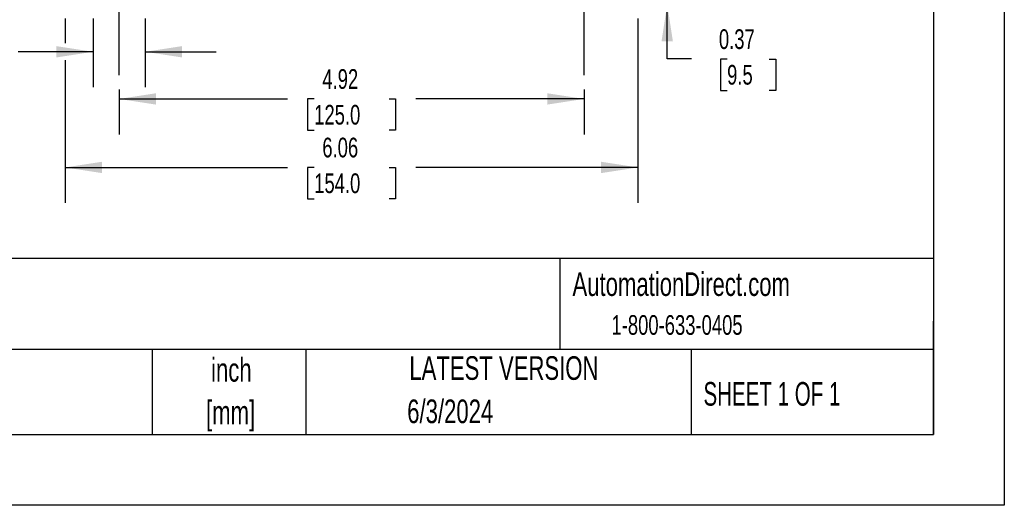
# Model space of a CAD drawing. Header units: inches. Extents: x 0 to 33, y 0 to 25.5.
# Tile 7 of 15: x 22.6 to 33, y 0 to 5.1. Entities that reach past the tile are written whole.
import ezdxf

# ---------------------------------------------------------------- set-up
doc = ezdxf.new("R2010")
doc.units = ezdxf.units.IN
doc.header["$LTSCALE"] = 3
doc.header["$MEASUREMENT"] = 0
doc.linetypes.add('CENTERX2', pattern=[0.8, 0.5, -0.1, 0.1, -0.1])
doc.layers.add('CENTER', color=40, linetype='CENTERX2')
doc.layers.add('DIMENSIONS', color=140, linetype='Continuous', lineweight=25)
doc.layers.add('TEXT', color=140, linetype='Continuous', lineweight=25)
doc.styles.add('SLDTEXTSTYLE0', font='TXT', dxfattribs={"width": 0.7})
doc.styles.add('SLDTEXTSTYLE1', font='TXT', dxfattribs={"width": 0.65})
doc.dimstyles.new('SLDDIMSTYLE0', dxfattribs={"dimtxt": 0.208333, "dimasz": 0.39, "dimexe": 0, "dimexo": 0.0625, "dimgap": 0.052083, "dimtad": 0, "dimtih": 1, "dimtoh": 1, "dimrnd": 1e-09, "dimdsep": 46, "dimtxsty": 'SLDTEXTSTYLE0', "dimsah": 1, "dimcen": 0.09, "dimadec": 0, "dimazin": 2, "dimtfac": 1, "dimtmove": 0, "dimatfit": 0, "dimfxl": 0, "dimfrac": 2, "dimtolj": 1, "dimtzin": 12, "dimarcsym": 0})
doc.dimstyles.new('SLDDIMSTYLE1', dxfattribs={"dimtxt": 0.208333, "dimasz": 0.39, "dimexe": 0, "dimexo": 0.0625, "dimgap": 0.052083, "dimtad": 0, "dimtih": 1, "dimtoh": 1, "dimrnd": 1e-09, "dimzin": 12, "dimdsep": 46, "dimtxsty": 'SLDTEXTSTYLE0', "dimsah": 1, "dimcen": 0.09, "dimadec": 0, "dimazin": 3, "dimtfac": 1, "dimtofl": 0, "dimtmove": 0, "dimatfit": 3, "dimfxl": 0, "dimfrac": 2, "dimtolj": 1, "dimtzin": 12, "dimarcsym": 0})

# ---------------------------------------------------------------- blocks, each defined once
blk = doc.blocks.new('SW_NOTE_0_2')
at = {"layer": 'TEXT', "color": 0, "linetype": 'CENTERX2', "lineweight": 18, "char_height": 0.25, "attachment_point": 2, "style": 'SLDTEXTSTYLE0'}
for s, insert in [('inch', (0.375, 0.322)), ('[mm]', (0.367, -0.129))]:
    blk.add_mtext(s, dxfattribs=dict(at, insert=insert))
blk = doc.blocks.new('SW_NOTE_0_3')
at = {"layer": 'TEXT', "color": 0, "linetype": 'CENTERX2', "lineweight": 18, "char_height": 0.25, "attachment_point": 1, "style": 'SLDTEXTSTYLE0'}
for s, insert in [('UNLESS OTHERWISE', (0, 0.322)), ('SPECIFIED UNITS ARE:', (0, -0.129))]:
    blk.add_mtext(s, dxfattribs=dict(at, insert=insert))
blk = doc.blocks.new('_D_11')
at = {"layer": 'DIMENSIONS'}
for p, q in [((23.355, 5.151), (23.355, 4.425)), ((23.906, 5.151), (23.906, 4.425)), ((23.355, 4.8), (22.561, 4.8)), ((23.906, 4.8), (24.656, 4.8)), ((21.756, 4.667), (21.686, 4.667)), ((21.686, 4.667), (21.686, 4.336)), ((22.375, 4.667), (22.445, 4.667)), ((22.445, 4.667), (22.445, 4.336)), ((21.686, 4.336), (21.756, 4.336)), ((22.445, 4.336), (22.375, 4.336))]:
    blk.add_line(p, q, dxfattribs=at)
for points in [[(23.355, 4.8), (22.965, 4.86), (22.965, 4.74)], [(23.906, 4.8), (24.296, 4.74), (24.296, 4.86)]]:
    blk.add_solid(points, dxfattribs=at)
at = {"layer": 'DIMENSIONS', "char_height": 0.2083, "attachment_point": 1, "style": 'SLDTEXTSTYLE0'}
for s, insert in [('2X', (21.885, 5.248)), ('0.55', (21.756, 4.982)), ('14.0', (21.756, 4.605))]:
    blk.add_mtext(s, dxfattribs=dict(at, insert=insert))
blk = doc.blocks.new('_D_15')
at = {"layer": 'DIMENSIONS'}
for p, q in [((23.059, 5.151), (23.059, 4.89)), ((29.122, 5.151), (29.122, 3.201)), ((23.059, 4.71), (23.059, 3.201)), ((23.059, 3.576), (25.412, 3.576)), ((25.695, 3.575), (25.625, 3.575)), ((25.625, 3.575), (25.625, 3.244)), ((26.487, 3.575), (26.557, 3.575)), ((26.557, 3.575), (26.557, 3.244)), ((29.122, 3.576), (26.77, 3.576)), ((25.625, 3.244), (25.695, 3.244)), ((26.557, 3.244), (26.487, 3.244))]:
    blk.add_line(p, q, dxfattribs=at)
for points in [[(23.059, 3.576), (23.449, 3.516), (23.449, 3.636)], [(29.122, 3.576), (28.732, 3.636), (28.732, 3.516)]]:
    blk.add_solid(points, dxfattribs=at)
at = {"layer": 'DIMENSIONS', "char_height": 0.2083, "attachment_point": 1, "style": 'SLDTEXTSTYLE0'}
for s, insert in [('6.06', (25.781, 3.891)), ('154.0', (25.695, 3.513))]:
    blk.add_mtext(s, dxfattribs=dict(at, insert=insert))
blk = doc.blocks.new('_D_16')
at = {"layer": 'DIMENSIONS'}
for p, q in [((29.432, 5.675), (29.432, 6.425)), ((29.233, 5.675), (29.807, 5.675)), ((29.272, 5.301), (29.807, 5.301)), ((29.432, 4.724), (29.432, 5.301)), ((29.69, 4.724), (29.432, 4.724)), ((30.066, 4.723), (29.996, 4.723)), ((29.996, 4.723), (29.996, 4.392)), ((30.511, 4.723), (30.581, 4.723)), ((30.581, 4.723), (30.581, 4.392)), ((29.996, 4.392), (30.066, 4.392)), ((30.581, 4.392), (30.511, 4.392))]:
    blk.add_line(p, q, dxfattribs=at)
for points in [[(29.432, 5.675), (29.492, 6.065), (29.372, 6.065)], [(29.432, 5.301), (29.372, 4.911), (29.492, 4.911)]]:
    blk.add_solid(points, dxfattribs=at)
at = {"layer": 'DIMENSIONS', "char_height": 0.2083, "attachment_point": 1, "style": 'SLDTEXTSTYLE0'}
for s, insert in [('0.37', (29.979, 5.038)), ('9.5', (30.066, 4.661))]:
    blk.add_mtext(s, dxfattribs=dict(at, insert=insert))
blk = doc.blocks.new('_D_18')
at = {"layer": 'DIMENSIONS'}
for p, q in [((23.63, 4.401), (23.63, 3.926)), ((28.552, 4.401), (28.552, 3.926)), ((23.63, 4.301), (25.412, 4.301)), ((25.695, 4.301), (25.625, 4.301)), ((25.625, 4.301), (25.625, 3.969)), ((26.487, 4.301), (26.557, 4.301)), ((26.557, 4.301), (26.557, 3.969)), ((28.552, 4.301), (26.77, 4.301)), ((25.625, 3.969), (25.695, 3.969)), ((26.557, 3.969), (26.487, 3.969))]:
    blk.add_line(p, q, dxfattribs=at)
for points in [[(23.63, 4.301), (24.02, 4.241), (24.02, 4.361)], [(28.552, 4.301), (28.162, 4.361), (28.162, 4.241)]]:
    blk.add_solid(points, dxfattribs=at)
at = {"layer": 'DIMENSIONS', "char_height": 0.2083, "attachment_point": 1, "style": 'SLDTEXTSTYLE0'}
for s, insert in [('4.92', (25.781, 4.616)), ('125.0', (25.695, 4.238))]:
    blk.add_mtext(s, dxfattribs=dict(at, insert=insert))

msp = doc.modelspace()

# ---------------------------------------------------------------- linework, layer by layer
at = {"color": 7, "linetype": 'Continuous'}
for p, q in [((33, 25.5), (33, 0)), ((33, 0), (0, 0))]:
    msp.add_line(p, q, dxfattribs=at)
at = {"layer": 'CENTER'}
for p, q in [((23.63, 4.551), (23.63, 6.484)), ((28.552, 4.551), (28.552, 6.484))]:
    msp.add_line(p, q, dxfattribs=at)
at = {"layer": 'TEXT'}
for p, q in [((32.25, 24.75), (32.25, 0.75)), ((32.25, 2.613), (0.75, 2.613)), ((28.296, 2.613), (28.296, 1.65)), ((32.25, 0.75), (32.25, 1.95)), ((32.25, 1.65), (0.75, 1.65)), ((23.979, 1.65), (23.979, 0.75)), ((25.608, 1.65), (25.608, 0.75)), ((29.687, 1.65), (29.687, 0.75)), ((0.75, 0.75), (32.25, 0.75))]:
    msp.add_line(p, q, dxfattribs=at)

# ---------------------------------------------------------------- block references
at = {"layer": 'TEXT', "linetype": 'CENTERX2', "lineweight": 18}
for name, p in [('SW_NOTE_0_3', (19.796, 1.256)), ('SW_NOTE_0_2', (24.443, 1.237))]:
    msp.add_blockref(name, p, dxfattribs=at)

# ---------------------------------------------------------------- texts
for s, insert, char_height, attachment_point, style in [('AutomationDirect.com', (28.429, 2.466), 0.25, 1, 'SLDTEXTSTYLE0'), ('1-800-633-0405', (28.842, 2.013), 0.20833, 1, 'SLDTEXTSTYLE0'), ('LATEST VERSION', (27.703, 1.578), 0.25, 2, 'SLDTEXTSTYLE0'), ('SHEET 1 OF 1', (29.816, 1.305), 0.25, 1, 'SLDTEXTSTYLE1'), ('6/3/2024', (27.135, 1.12), 0.25, 2, 'SLDTEXTSTYLE0')]:
    msp.add_mtext(s, dxfattribs=dict(at, insert=insert, char_height=char_height, attachment_point=attachment_point, style=style))

# ---------------------------------------------------------------- dimensions: what is measured, and where the dimension line sits
at = {"layer": 'DIMENSIONS'}
dim = msp.add_linear_dim(base=(29.432, 5.301), p1=(29.083, 5.675), p2=(29.122, 5.301), angle=90, dimstyle='SLDDIMSTYLE0', dxfattribs=at)
dim.commit()
dim.dimension.update_dxf_attribs({"geometry": '_D_16', "text_midpoint": (29.432, 4.724), "dimtype": 160})
dim = msp.add_linear_dim(base=(23.906, 4.8), p1=(23.355, 5.301), p2=(23.906, 5.301), text='2X\\P<>', dimstyle='SLDDIMSTYLE0', dxfattribs=at)
dim.commit()
dim.dimension.update_dxf_attribs({"geometry": '_D_11', "text_midpoint": (22.065, 4.8), "dimtype": 160})
for base, p1, p2, picture, middle in [((29.122, 3.576), (23.059, 5.301), (29.122, 5.301), '_D_15', (26.091, 3.576)), ((28.552, 4.301), (23.63, 4.551), (28.552, 4.551), '_D_18', (26.091, 4.301))]:
    dim = msp.add_linear_dim(base=base, p1=p1, p2=p2, dimstyle='SLDDIMSTYLE1', dxfattribs=at)
    dim.commit()
    dim.dimension.update_dxf_attribs({"geometry": picture, "text_midpoint": middle, "dimtype": 160})

doc.saveas('drawing.dxf')
